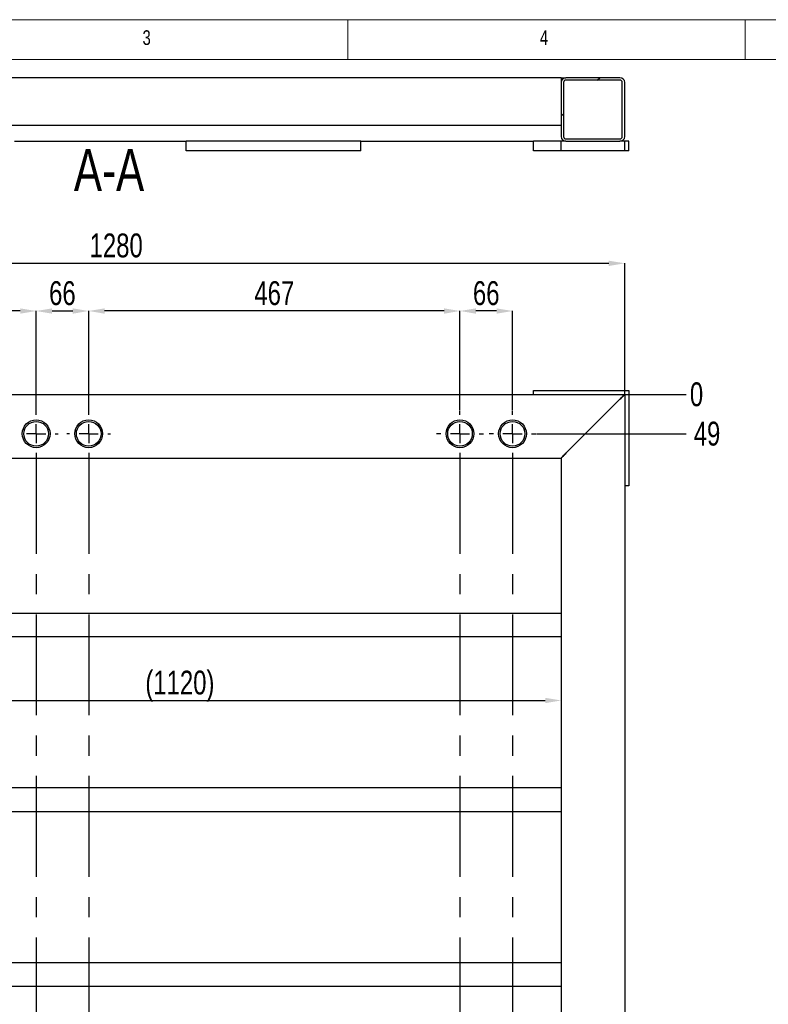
# Model space of a CAD drawing. Header units: millimetres. Extents: x 5 to 589, y 5 to 415.
# Tile 8 of 17: x 106 to 200, y 291 to 415. Entities that reach past the tile are written whole.
import ezdxf

# ---------------------------------------------------------------- set-up
doc = ezdxf.new("R2010")
doc.units = ezdxf.units.MM
doc.header["$PDSIZE"] = -1
doc.linetypes.add('CENTERX2', pattern=[20.32, 12.7, -2.54, 2.54, -2.54])
for name, color, linetype in [('COTES', 1, 'Continuous'), ('NOTES', 6, 'Continuous'), ('TRAIT-FINS', 9, 'Continuous'), ('TRAIT-MIXTES', 3, 'CENTERX2')]:
    doc.layers.add(name, color=color, linetype=linetype)
doc.layers.add('TRAIT-FORT', color=4, linetype='Continuous', lineweight=25)
doc.styles.add('SLDTEXTSTYLE0', font='TXT', dxfattribs={"width": 0.75})
doc.dimstyles.new('SLDDIMSTYLE0', dxfattribs={"dimtxt": 3, "dimasz": 0.333333, "dimexe": 0, "dimexo": 0.0625, "dimgap": 0.75, "dimtad": 0, "dimtih": 1, "dimtoh": 1, "dimdec": 0, "dimlfac": 10, "dimrnd": 1e-09, "dimdsep": 46, "dimtxsty": 'SLDTEXTSTYLE0', "dimblk1": 'ORIGIN', "dimblk2": 'ORIGIN', "dimsah": 1, "dimcen": 0.09, "dimadec": 0, "dimazin": 2, "dimtfac": 1, "dimtdec": 0, "dimtofl": 0, "dimtmove": 0, "dimatfit": 3, "dimldrblk": 'ORIGIN', "dimfxl": 1, "dimfrac": 2, "dimtolj": 1, "dimtzin": 12, "dimarcsym": 0})
doc.dimstyles.new('SLDDIMSTYLE1', dxfattribs={"dimtxt": 3, "dimasz": 2, "dimexe": 0, "dimexo": 0.0625, "dimgap": 0.75, "dimtad": 0, "dimtih": 1, "dimtoh": 1, "dimdec": 0, "dimlfac": 10, "dimrnd": 1e-09, "dimzin": 12, "dimdsep": 46, "dimtxsty": 'SLDTEXTSTYLE0', "dimsah": 1, "dimcen": 0.09, "dimadec": 0, "dimazin": 3, "dimtfac": 1, "dimtdec": 0, "dimtofl": 0, "dimtmove": 0, "dimatfit": 3, "dimfxl": 1, "dimfrac": 2, "dimtolj": 1, "dimtzin": 12, "dimarcsym": 0})
doc.dimstyles.new('SLDDIMSTYLE2', dxfattribs={"dimtxt": 3, "dimasz": 2, "dimexe": 0, "dimexo": 0.0625, "dimgap": 0.75, "dimtad": 1, "dimdec": 0, "dimlfac": 10, "dimrnd": 1e-09, "dimzin": 12, "dimdsep": 46, "dimtxsty": 'SLDTEXTSTYLE0', "dimsah": 1, "dimcen": 0.09, "dimadec": 0, "dimazin": 3, "dimtfac": 1, "dimtdec": 0, "dimtofl": 0, "dimtmove": 0, "dimatfit": 3, "dimfxl": 1, "dimfrac": 2, "dimtolj": 1, "dimtzin": 12, "dimarcsym": 0})
doc.dimstyles.new('SLDDIMSTYLE3', dxfattribs={"dimtxt": 3, "dimasz": 2, "dimexe": 0, "dimexo": 0.0625, "dimgap": 0.75, "dimtad": 1, "dimdec": 0, "dimlfac": 10, "dimrnd": 1e-09, "dimzin": 12, "dimdsep": 46, "dimtxsty": 'SLDTEXTSTYLE0', "dimsah": 1, "dimcen": 0.09, "dimadec": 0, "dimazin": 3, "dimtfac": 1, "dimtdec": 0, "dimtmove": 0, "dimatfit": 0, "dimfxl": 1, "dimfrac": 2, "dimtolj": 1, "dimtzin": 12, "dimarcsym": 0})

# ---------------------------------------------------------------- blocks, each defined once
blk = doc.blocks.new('_D')
at = {"layer": 'COTES', "color": 0, "lineweight": -2, "transparency": 16777216}
blk.add_line((181.92, 367.85), (189.58, 367.85), dxfattribs=at)
at = {"layer": 'Defpoints', "color": 0, "transparency": 16777216}
for p in [(181.85, 367.85), (181.85, 367.85), (189.58, 367.85)]:
    blk.add_point(p, dxfattribs=at)
at = {"layer": 'COTES', "color": 0, "transparency": 16777216, "insert": (190.89, 367.85), "char_height": 3, "attachment_point": 5, "style": 'SLDTEXTSTYLE0'}
blk.add_mtext('\\A1;0', dxfattribs=at)
blk = doc.blocks.new('_ORIGIN')
at = {"color": 0, "linetype": 'ByBlock', "lineweight": -2}
blk.add_line((0, 0), (-1, 0), dxfattribs=at)
blk.add_circle((0, 0), 0.5, dxfattribs=at)
blk = doc.blocks.new('_D_1')
at = {"layer": 'COTES', "color": 0, "lineweight": -2, "transparency": 16777216}
blk.add_line((170.74, 362.9), (189.58, 362.9), dxfattribs=at)
at = {"layer": 'Defpoints', "color": 0, "transparency": 16777216}
for p in [(181.85, 367.85), (170.68, 362.9), (189.58, 362.9)]:
    blk.add_point(p, dxfattribs=at)
at = {"layer": 'COTES', "color": 0, "transparency": 16777216, "insert": (192.21, 362.9), "char_height": 3, "attachment_point": 5, "style": 'SLDTEXTSTYLE0'}
blk.add_mtext('\\A1;49', dxfattribs=at)
blk = doc.blocks.new('_D_2')
at = {"layer": 'COTES', "color": 0, "lineweight": -2, "transparency": 16777216}
blk.add_line((73.28, 223.05), (189.58, 223.05), dxfattribs=at)
at = {"layer": 'Defpoints', "color": 0, "transparency": 16777216}
for p in [(181.85, 367.85), (73.22, 223.05), (189.58, 223.05)]:
    blk.add_point(p, dxfattribs=at)
at = {"layer": 'COTES', "color": 0, "transparency": 16777216, "insert": (194.08, 223.05), "char_height": 3, "attachment_point": 5, "style": 'SLDTEXTSTYLE0'}
blk.add_mtext('\\A1;1448', dxfattribs=at)
blk = doc.blocks.new('_D_3')
at = {"layer": 'COTES', "color": 0, "lineweight": -2, "transparency": 16777216}
blk.add_line((73.28, 151.93), (189.58, 151.93), dxfattribs=at)
at = {"layer": 'Defpoints', "color": 0, "transparency": 16777216}
for p in [(181.85, 367.85), (73.22, 151.93), (189.58, 151.93)]:
    blk.add_point(p, dxfattribs=at)
at = {"layer": 'COTES', "color": 0, "transparency": 16777216, "insert": (194.08, 151.93), "char_height": 3, "attachment_point": 5, "style": 'SLDTEXTSTYLE0'}
blk.add_mtext('\\A1;2159', dxfattribs=at)
blk = doc.blocks.new('_D_4')
at = {"layer": 'COTES', "color": 0, "lineweight": -2, "transparency": 16777216}
blk.add_line((73.28, 110.02), (189.58, 110.02), dxfattribs=at)
at = {"layer": 'Defpoints', "color": 0, "transparency": 16777216}
for p in [(181.85, 367.85), (73.22, 110.02), (189.58, 110.02)]:
    blk.add_point(p, dxfattribs=at)
at = {"layer": 'COTES', "color": 0, "transparency": 16777216, "insert": (194.46, 110.02), "char_height": 3, "attachment_point": 5, "style": 'SLDTEXTSTYLE0'}
blk.add_mtext('\\A1;2578', dxfattribs=at)
blk = doc.blocks.new('_D_5')
at = {"layer": 'COTES', "color": 0, "lineweight": -2, "transparency": 16777216}
for p, q in [((181.58, 85.4), (185.58, 85.66)), ((185.58, 85.66), (189.58, 85.66)), ((170.54, 85.4), (181.58, 85.4))]:
    blk.add_line(p, q, dxfattribs=at)
at = {"layer": 'Defpoints', "color": 0, "transparency": 16777216}
for p in [(181.85, 367.85), (189.58, 85.66), (170.48, 85.4)]:
    blk.add_point(p, dxfattribs=at)
at = {"layer": 'COTES', "color": 0, "transparency": 16777216, "insert": (194.46, 85.66), "char_height": 3, "attachment_point": 5, "style": 'SLDTEXTSTYLE0'}
blk.add_mtext('\\A1;2824', dxfattribs=at)
blk = doc.blocks.new('_D_6')
at = {"layer": 'COTES', "color": 0, "lineweight": -2, "transparency": 16777216}
blk.add_line((181.92, 80.85), (189.58, 80.85), dxfattribs=at)
at = {"layer": 'Defpoints', "color": 0, "transparency": 16777216}
for p in [(181.85, 367.85), (181.85, 80.85), (189.58, 80.85)]:
    blk.add_point(p, dxfattribs=at)
at = {"layer": 'COTES', "color": 0, "transparency": 16777216, "insert": (194.27, 80.85), "char_height": 3, "attachment_point": 5, "style": 'SLDTEXTSTYLE0'}
blk.add_mtext('\\A1;2870', dxfattribs=at)
blk = doc.blocks.new('_D_8')
at = {"layer": 'COTES', "color": 0, "lineweight": -2, "transparency": 16777216}
for p, q in [((53.85, 367.91), (53.85, 384.35)), ((55.85, 384.35), (179.85, 384.35)), ((181.85, 367.91), (181.85, 384.35))]:
    blk.add_line(p, q, dxfattribs=at)
at = {"layer": 'COTES', "color": 0, "transparency": 16777216}
for points in [[(55.85, 384.68), (55.85, 384.01), (53.85, 384.35)], [(179.85, 384.68), (179.85, 384.01), (181.85, 384.35)]]:
    blk.add_solid(points, dxfattribs=at)
at = {"layer": 'Defpoints', "color": 0, "transparency": 16777216}
for p in [(181.85, 384.35), (53.85, 367.85), (181.85, 367.85)]:
    blk.add_point(p, dxfattribs=at)
at = {"layer": 'COTES', "color": 0, "transparency": 16777216, "insert": (117.85, 388.1), "char_height": 3, "attachment_point": 2, "style": 'SLDTEXTSTYLE0'}
blk.add_mtext('\\A1;1280', dxfattribs=at)
blk = doc.blocks.new('_D_20')
at = {"layer": 'COTES', "color": 0, "lineweight": -2, "transparency": 16777216}
for p, q in [((53.85, 367.91), (53.85, 378.35)), ((105.78, 378.35), (55.85, 378.35)), ((107.78, 365.71), (107.78, 378.35))]:
    blk.add_line(p, q, dxfattribs=at)
at = {"layer": 'COTES', "color": 0, "transparency": 16777216}
for points in [[(55.85, 378.68), (55.85, 378.01), (53.85, 378.35)], [(105.78, 378.68), (105.78, 378.01), (107.78, 378.35)]]:
    blk.add_solid(points, dxfattribs=at)
at = {"layer": 'Defpoints', "color": 0, "transparency": 16777216}
for p in [(53.85, 378.35), (53.85, 367.85), (107.78, 365.65)]:
    blk.add_point(p, dxfattribs=at)
at = {"layer": 'COTES', "color": 0, "transparency": 16777216, "insert": (80.82, 382.1), "char_height": 3, "attachment_point": 2, "style": 'SLDTEXTSTYLE0'}
blk.add_mtext('\\A1;539', dxfattribs=at)
blk = doc.blocks.new('_D_21')
at = {"layer": 'COTES', "color": 0, "lineweight": -2, "transparency": 16777216}
for p, q in [((107.78, 365.71), (107.78, 378.35)), ((109.78, 378.35), (112.39, 378.35)), ((114.39, 365.71), (114.39, 378.35))]:
    blk.add_line(p, q, dxfattribs=at)
at = {"layer": 'COTES', "color": 0, "transparency": 16777216}
for points in [[(109.78, 378.68), (109.78, 378.01), (107.78, 378.35)], [(112.39, 378.68), (112.39, 378.01), (114.39, 378.35)]]:
    blk.add_solid(points, dxfattribs=at)
at = {"layer": 'Defpoints', "color": 0, "transparency": 16777216}
for p in [(114.39, 378.35), (107.78, 365.65), (114.39, 365.65)]:
    blk.add_point(p, dxfattribs=at)
at = {"layer": 'COTES', "color": 0, "transparency": 16777216, "insert": (111.08, 382.1), "char_height": 3, "attachment_point": 2, "style": 'SLDTEXTSTYLE0'}
blk.add_mtext('\\A1;66', dxfattribs=at)
blk = doc.blocks.new('_D_22')
at = {"layer": 'COTES', "color": 0, "lineweight": -2, "transparency": 16777216}
for p, q in [((114.39, 365.71), (114.39, 378.35)), ((159.12, 378.35), (116.39, 378.35)), ((161.12, 365.91), (161.12, 378.35))]:
    blk.add_line(p, q, dxfattribs=at)
at = {"layer": 'COTES', "color": 0, "transparency": 16777216}
for points in [[(116.39, 378.68), (116.39, 378.01), (114.39, 378.35)], [(159.12, 378.68), (159.12, 378.01), (161.12, 378.35)]]:
    blk.add_solid(points, dxfattribs=at)
at = {"layer": 'Defpoints', "color": 0, "transparency": 16777216}
for p in [(114.39, 378.35), (114.39, 365.65), (161.12, 365.85)]:
    blk.add_point(p, dxfattribs=at)
at = {"layer": 'COTES', "color": 0, "transparency": 16777216, "insert": (137.75, 382.1), "char_height": 3, "attachment_point": 2, "style": 'SLDTEXTSTYLE0'}
blk.add_mtext('\\A1;467', dxfattribs=at)
blk = doc.blocks.new('_D_23')
at = {"layer": 'COTES', "color": 0, "lineweight": -2, "transparency": 16777216}
for p, q in [((161.12, 365.91), (161.12, 378.35)), ((165.73, 378.35), (163.12, 378.35)), ((167.73, 365.91), (167.73, 378.35))]:
    blk.add_line(p, q, dxfattribs=at)
at = {"layer": 'COTES', "color": 0, "transparency": 16777216}
for points in [[(163.12, 378.68), (163.12, 378.01), (161.12, 378.35)], [(165.73, 378.68), (165.73, 378.01), (167.73, 378.35)]]:
    blk.add_solid(points, dxfattribs=at)
at = {"layer": 'Defpoints', "color": 0, "transparency": 16777216}
for p in [(161.12, 378.35), (161.12, 365.85), (167.73, 365.85)]:
    blk.add_point(p, dxfattribs=at)
at = {"layer": 'COTES', "color": 0, "transparency": 16777216, "insert": (164.42, 382.1), "char_height": 3, "attachment_point": 2, "style": 'SLDTEXTSTYLE0'}
blk.add_mtext('\\A1;66', dxfattribs=at)
blk = doc.blocks.new('_D_29')
at = {"layer": 'COTES', "color": 0, "lineweight": -2, "transparency": 16777216}
for p, q in [((61.85, 337.28), (61.85, 329.35)), ((173.85, 337.28), (173.85, 329.35)), ((63.85, 329.35), (171.85, 329.35))]:
    blk.add_line(p, q, dxfattribs=at)
at = {"layer": 'COTES', "color": 0, "transparency": 16777216}
for points in [[(63.85, 329.68), (63.85, 329.01), (61.85, 329.35)], [(171.85, 329.68), (171.85, 329.01), (173.85, 329.35)]]:
    blk.add_solid(points, dxfattribs=at)
at = {"layer": 'Defpoints', "color": 0, "transparency": 16777216}
for p in [(61.85, 337.35), (173.85, 337.35), (173.85, 329.35)]:
    blk.add_point(p, dxfattribs=at)
at = {"layer": 'COTES', "color": 0, "transparency": 16777216, "insert": (125.87, 333.1), "char_height": 3, "attachment_point": 2, "style": 'SLDTEXTSTYLE0'}
blk.add_mtext('\\A1;(1120)', dxfattribs=at)
blk = doc.blocks.new('SW_CENTERMARKSYMBOL_0')
at = {"layer": 'TRAIT-MIXTES', "color": 0}
for p, q in [((0, 2.4), (0, 2.75)), ((0, 0), (-1.2, 0)), ((0, 0), (0, 1.2)), ((0, 0), (0, -1.2)), ((0, 0), (1.2, 0)), ((2.4, 0), (2.75, 0)), ((0, -2.4), (0, -270.27))]:
    blk.add_line(p, q, dxfattribs=at)
blk = doc.blocks.new('SW_CENTERMARKSYMBOL_1')
at = {"layer": 'TRAIT-MIXTES', "color": 0}
for p, q in [((0, 2.4), (0, 2.75)), ((-2.4, 0), (-2.75, 0)), ((0, 0), (-1.2, 0)), ((0, 0), (0, 1.2)), ((0, 0), (0, -1.2)), ((0, 0), (1.2, 0)), ((2.4, 0), (2.75, 0)), ((0, -2.4), (0, -274.3))]:
    blk.add_line(p, q, dxfattribs=at)
blk = doc.blocks.new('SW_CENTERMARKSYMBOL_2')
at = {"layer": 'TRAIT-MIXTES', "color": 0}
for p, q in [((0, 2.4), (0, 2.95)), ((-2.4, 0), (-2.95, 0)), ((0, 0), (-1.2, 0)), ((0, 0), (0, 1.2)), ((0, 0), (0, -1.2)), ((0, 0), (1.2, 0)), ((2.4, 0), (2.95, 0)), ((0, -2.4), (0, -271.27))]:
    blk.add_line(p, q, dxfattribs=at)
blk = doc.blocks.new('SW_CENTERMARKSYMBOL_3')
at = {"layer": 'TRAIT-MIXTES', "color": 0}
for p, q in [((0, 2.4), (0, 2.95)), ((-2.4, 0), (-2.95, 0)), ((0, 0), (-1.2, 0)), ((0, 0), (0, 1.2)), ((0, 0), (0, -1.2)), ((0, 0), (1.2, 0)), ((2.4, 0), (2.95, 0)), ((0, -2.4), (0, -269.6))]:
    blk.add_line(p, q, dxfattribs=at)

msp = doc.modelspace()

# ---------------------------------------------------------------- hatches: boundary and pattern name
at = {"layer": 'TRAIT-FINS'}
h = msp.add_hatch(dxfattribs=at)
h.set_pattern_fill('DIN 201 ACIER ET FONTE', color=256, style=0, pattern_type=2)
h.set_pattern_definition([(45, (0, 0), (-13.4704, 13.4704), []), (45, (4.49, 0), (-13.4704, 13.4704), []), (45, (8.98, 0), (-13.4704, 13.4704), []), (45, (13.47, 0), (-13.4704, 13.4704), [])])
edge = h.paths.add_edge_path(flags=0)
edge.add_line((174.45, 399.7), (181.25, 399.7))
edge.add_arc((181.25, 400.3), 0.6, 270, 360)
edge.add_line((181.85, 400.3), (181.85, 407.1))
edge.add_arc((181.25, 407.1), 0.6, 0, 90)
edge.add_line((181.25, 407.7), (174.45, 407.7))
edge.add_arc((174.45, 407.1), 0.6, 90, 180)
edge.add_line((173.85, 407.1), (173.85, 400.3))
edge.add_arc((174.45, 400.3), 0.6, 180, 270)
edge = h.paths.add_edge_path(flags=0)
edge.add_arc((181.25, 400.3), 0.3, 270, 360, ccw=False)
edge.add_line((181.25, 400), (174.45, 400))
edge.add_arc((174.45, 400.3), 0.3, 180, 270, ccw=False)
edge.add_line((174.15, 400.3), (174.15, 407.1))
edge.add_arc((174.45, 407.1), 0.3, 90, 180, ccw=False)
edge.add_line((174.45, 407.4), (181.25, 407.4))
edge.add_arc((181.25, 407.1), 0.3, 0, 90, ccw=False)
edge.add_line((181.55, 407.1), (181.55, 400.3))

# ---------------------------------------------------------------- linework, layer by layer
at = {"lineweight": 18}
for p, q in [((589, 415), (5, 415)), ((147, 410), (147, 415)), ((197, 415), (197, 410)), ((584, 410), (10, 410))]:
    msp.add_line(p, q, dxfattribs=at)
at = {"layer": 'TRAIT-FORT', "lineweight": 25}
for p, q in [((173.85, 407.7), (61.85, 407.7)), ((173.85, 407.7), (174.45, 407.7)), ((173.85, 407.7), (173.85, 407.1)), ((181.25, 407.7), (174.45, 407.7)), ((173.85, 407.1), (173.85, 400.3)), ((174.15, 407.1), (174.15, 400.3)), ((181.25, 407.4), (174.45, 407.4)), ((181.55, 400.3), (181.55, 407.1)), ((181.85, 400.3), (181.85, 407.1)), ((173.85, 401.7), (61.85, 401.7)), ((105.05, 399.7), (126.65, 399.7)), ((126.65, 398.5), (126.65, 399.7)), ((148.65, 399.7), (126.65, 399.7)), ((148.65, 398.5), (148.65, 399.7)), ((148.65, 399.7), (170.35, 399.7)), ((173.85, 399.7), (170.35, 399.7)), ((170.35, 398.5), (170.35, 399.7)), ((173.85, 398.5), (173.85, 399.7)), ((174.45, 399.7), (173.85, 399.7)), ((174.45, 400), (181.25, 400)), ((174.45, 399.7), (181.25, 399.7)), ((181.85, 399.7), (181.25, 399.7)), ((182.35, 399.7), (181.85, 399.7)), ((181.85, 398.5), (181.85, 399.7)), ((182.35, 398.5), (182.35, 399.7)), ((148.65, 398.5), (126.65, 398.5)), ((173.85, 398.5), (170.35, 398.5)), ((181.85, 398.5), (173.85, 398.5)), ((182.35, 398.5), (181.85, 398.5)), ((170.35, 367.85), (170.35, 368.35)), ((170.35, 368.35), (182.35, 368.35)), ((182.35, 368.35), (182.35, 356.35)), ((53.85, 367.85), (181.85, 367.85)), ((174.45, 360.45), (181.25, 367.25)), ((181.85, 367.85), (181.85, 80.85)), ((61.85, 359.85), (173.85, 359.85)), ((173.85, 359.85), (173.85, 340.35)), ((182.35, 356.35), (181.85, 356.35)), ((61.85, 340.35), (173.85, 340.35)), ((173.85, 340.35), (173.85, 339.75)), ((173.85, 339.75), (173.85, 337.95)), ((173.85, 337.35), (61.85, 337.35)), ((173.85, 337.95), (173.85, 337.35)), ((173.85, 337.35), (173.85, 318.35)), ((173.85, 318.35), (61.85, 318.35)), ((173.85, 318.35), (173.85, 317.75)), ((173.85, 317.75), (173.85, 315.95)), ((173.85, 315.95), (173.85, 315.35)), ((173.85, 315.35), (61.85, 315.35)), ((173.85, 315.35), (173.85, 296.35)), ((173.85, 296.35), (61.85, 296.35)), ((173.85, 296.35), (173.85, 295.75)), ((173.85, 295.75), (173.85, 293.95)), ((173.85, 293.95), (173.85, 293.35)), ((173.85, 293.35), (61.85, 293.35)), ((173.85, 293.35), (173.85, 274.35))]:
    msp.add_line(p, q, dxfattribs=at)
at = {"layer": 'TRAIT-FORT', "lineweight": 25, "flags": 128}
for points in [[(181.25, 367.25), (181.36, 367.35), (181.46, 367.45), (181.55, 367.55), (181.64, 367.63), (181.71, 367.71), (181.77, 367.77), (181.82, 367.81), (181.85, 367.84), (181.85, 367.85)], [(173.85, 359.85), (173.87, 359.86), (173.9, 359.89), (173.96, 359.95), (174.03, 360.02), (174.12, 360.11), (174.22, 360.22), (174.34, 360.33), (174.45, 360.45)], [(174.45, 360.45), (174.35, 360.34), (174.25, 360.24), (174.15, 360.15), (174.07, 360.06), (173.99, 359.99), (173.94, 359.93), (173.89, 359.88), (173.86, 359.86), (173.85, 359.85)]]:
    msp.add_lwpolyline(points, dxfattribs=at)
at = {"layer": 'TRAIT-FORT', "lineweight": 25}
for centre, radius in [((107.78, 362.9), 1.75), ((107.78, 362.9), 1.55), ((114.39, 362.9), 1.75), ((114.39, 362.9), 1.55), ((161.12, 362.9), 1.75), ((161.12, 362.9), 1.55), ((167.73, 362.9), 1.75), ((167.73, 362.9), 1.55)]:
    msp.add_circle(centre, radius, dxfattribs=at)
for centre, radius, start, end in [((174.45, 407.1), 0.6, 90, 180), ((181.25, 407.1), 0.6, 0, 90), ((174.45, 407.1), 0.3, 90, 180), ((181.25, 407.1), 0.3, 0, 90), ((174.45, 400.3), 0.6, 180, 270), ((174.45, 400.3), 0.3, 180, 270), ((181.25, 400.3), 0.6, 270, 360), ((181.25, 400.3), 0.3, 270, 360), ((134.05, 415.04), 67.17, 314.6472, 315.371)]:
    msp.add_arc(centre, radius, start, end, dxfattribs=at)

# ---------------------------------------------------------------- block references
at = {"layer": 'TRAIT-MIXTES'}
for name, p in [('SW_CENTERMARKSYMBOL_0', (107.78, 362.9)), ('SW_CENTERMARKSYMBOL_1', (114.39, 362.9)), ('SW_CENTERMARKSYMBOL_2', (161.12, 362.9)), ('SW_CENTERMARKSYMBOL_3', (167.73, 362.9))]:
    msp.add_blockref(name, p, dxfattribs=at)

# ---------------------------------------------------------------- texts
at = {"layer": 'NOTES', "style": 'SLDTEXTSTYLE0'}
for s, insert, char_height, attachment_point in [('3', (121.17, 413.67), 1.85, 1), ('4', (171.17, 413.67), 1.85, 1), ('A-A', (116.95, 398.74), 5.292, 2)]:
    msp.add_mtext(s, dxfattribs=dict(at, insert=insert, char_height=char_height, attachment_point=attachment_point))

# ---------------------------------------------------------------- dimensions: what is measured, and where the dimension line sits
at = {"layer": 'COTES'}
for base, p1, p2, dimstyle, picture, middle in [((181.85, 384.35), (53.85, 367.85), (181.85, 367.85), 'SLDDIMSTYLE2', '_D_8', (117.85, 384.35)), ((53.85, 378.35), (107.78, 365.65), (53.85, 367.85), 'SLDDIMSTYLE2', '_D_20', (80.82, 378.35)), ((114.39, 378.35), (107.78, 365.65), (114.39, 365.65), 'SLDDIMSTYLE3', '_D_21', (111.08, 378.35)), ((114.39, 378.35), (161.12, 365.85), (114.39, 365.65), 'SLDDIMSTYLE2', '_D_22', (137.75, 378.35)), ((161.12, 378.35), (167.73, 365.85), (161.12, 365.85), 'SLDDIMSTYLE3', '_D_23', (164.42, 378.35))]:
    dim = msp.add_linear_dim(base=base, p1=p1, p2=p2, dimstyle=dimstyle, dxfattribs=at)
    dim.commit()
    dim.dimension.update_dxf_attribs({"geometry": picture, "text_midpoint": middle, "dimtype": 160})
for feature_location, offset, origin, dimstyle, picture, middle in [((181.85455762, 367.84617758), (7.72683607, 0), (181.85455762, 367.84617758), 'SLDDIMSTYLE0', '_D', (190.89389369, 367.84617758)), ((73.22, 223.05), (116.36, 0), (181.85, 367.85), 'SLDDIMSTYLE1', '_D_2', (194.08, 223.05)), ((73.22, 151.93), (116.36, 0), (181.85, 367.85), 'SLDDIMSTYLE1', '_D_3', (194.08, 151.93)), ((73.22, 110.02), (116.36, 0), (181.85, 367.85), 'SLDDIMSTYLE1', '_D_4', (194.46, 110.02)), ((170.4755, 85.4039), (19.1059, 0.2524), (181.8546, 367.8462), 'SLDDIMSTYLE1', '_D_5', (194.4564, 85.6563)), ((170.6755, 362.8989), (18.9059, 0), (181.8546, 367.8462), 'SLDDIMSTYLE1', '_D_1', (192.2064, 362.8989)), ((181.85, 80.85), (7.73, 0), (181.85, 367.85), 'SLDDIMSTYLE1', '_D_6', (194.27, 80.85))]:
    dim = msp.add_ordinate_dim(feature_location=feature_location, offset=offset, dtype=0, origin=origin, dimstyle=dimstyle, dxfattribs=at)
    dim.commit()
    dim.dimension.update_dxf_attribs({"geometry": picture, "text_midpoint": middle})
dim = msp.add_linear_dim(base=(173.85, 329.35), p1=(61.85, 337.35), p2=(173.85, 337.35), text='(<>)', dimstyle='SLDDIMSTYLE2', dxfattribs=at)
dim.commit()
dim.dimension.update_dxf_attribs({"geometry": '_D_29', "text_midpoint": (125.87, 329.35), "dimtype": 160})

doc.saveas('drawing.dxf')
